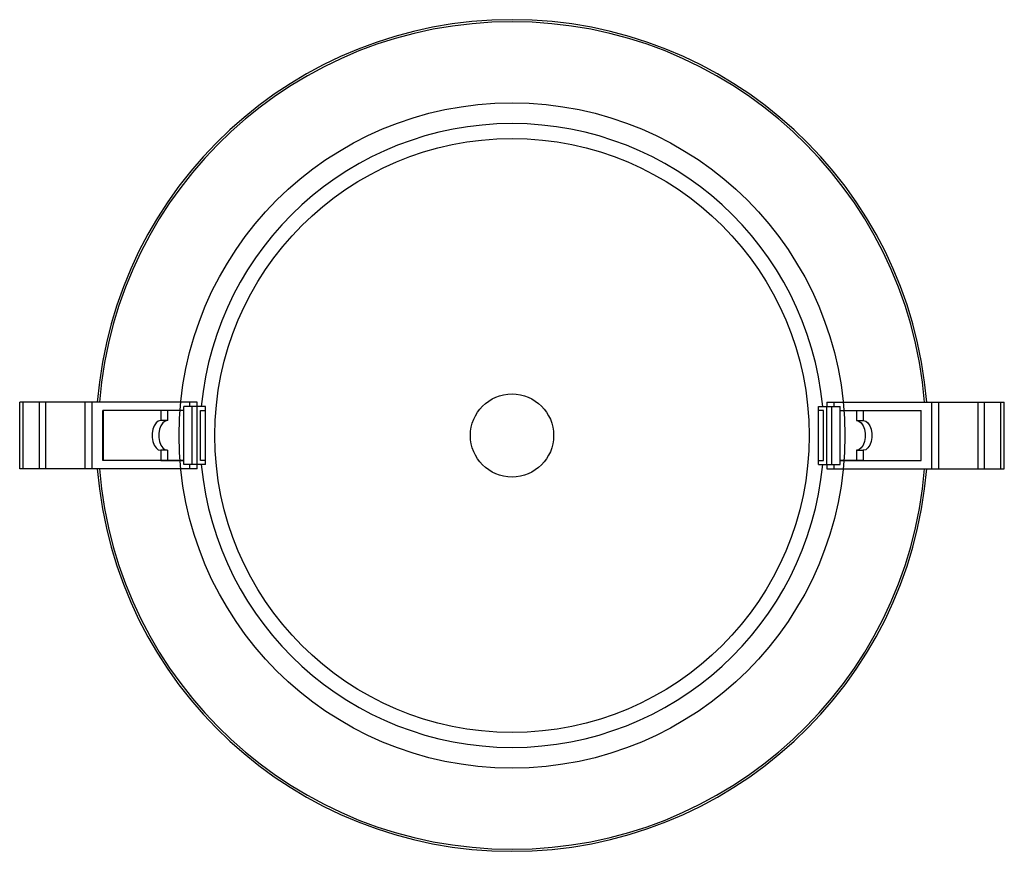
# Paper-space layout '_Superior' of a CAD drawing. Header units: millimetres. Extents: x -86 to 33, y -50 to 50.
import ezdxf

# ---------------------------------------------------------------- set-up
doc = ezdxf.new("R2010")
doc.units = ezdxf.units.MM

psp = doc.layouts.new('_Superior')

# ---------------------------------------------------------------- linework, layer by layer
at = {"color": 7, "linetype": 'Continuous', "lineweight": 25}
for p, q in [((-85.54, -4), (-85.54, 4)), ((-76.84, 4), (-85.54, 4)), ((-85.14, -4), (-85.14, 4)), ((-83.15, -4), (-83.15, 4)), ((-82.39, -4), (-82.39, 4)), ((-77.69, -4), (-77.69, 4)), ((-76.84, -4), (-76.84, 4)), ((-64.21, 4), (-65.11, 4)), ((-65.11, 3.5), (-65.11, 4)), ((-64.21, 3.5), (-64.21, 4)), ((11.45, 4), (11.45, 3.5)), ((11.45, 4), (12.35, 4)), ((12.35, 3.5), (12.35, 4)), ((24.08, -4), (24.08, 4)), ((24.08, 4), (32.78, 4)), ((24.93, -4), (24.93, 4)), ((29.63, -4), (29.63, 4)), ((30.39, -4), (30.39, 4)), ((32.38, -4), (32.38, 4)), ((32.78, -4), (32.78, 4)), ((-75.56, -3), (-75.56, 3)), ((-75.51, 3), (-75.51, -3)), ((-68.59, 3), (-68.59, 1.79)), ((-67.78, 3), (-67.78, 1.79)), ((-65.82, -3.5), (-65.82, 3.5)), ((-63.21, 3.5), (-65.82, 3.5)), ((-64.82, -3.5), (-64.82, 3.5)), ((-64.21, -3.5), (-64.21, 3.5)), ((-63.8, 3), (-63.21, 3)), ((-63.8, -2.99), (-63.8, 3)), ((-63.21, -3.5), (-63.21, 3.5)), ((-63.21, -2.99), (-63.21, 3)), ((10.45, 3.5), (13.06, 3.5)), ((10.45, -3.5), (10.45, 3.5)), ((11.04, 3), (10.45, 3)), ((10.45, -2.99), (10.45, 3)), ((11.04, -2.99), (11.04, 3)), ((11.45, -3.5), (11.45, 3.5)), ((12.06, -3.5), (12.06, 3.5)), ((13.06, -3.5), (13.06, 3.5)), ((15.02, 3), (15.02, 1.79)), ((15.83, 3), (15.83, 1.79)), ((22.75, 3), (22.75, -3)), ((22.8, -3), (22.8, 3)), ((-67.78, 1.79), (-68.59, 1.79)), ((15.02, 1.79), (15.83, 1.79)), ((-68.59, -1.78), (-68.59, -2.99)), ((-67.78, -1.78), (-68.59, -1.78)), ((-67.78, -1.78), (-67.78, -2.99)), ((15.02, -1.78), (15.83, -1.78)), ((15.02, -1.78), (15.02, -2.99)), ((15.83, -1.78), (15.83, -2.99)), ((-68.59, -2.99), (-65.82, -2.99)), ((-63.21, -3.5), (-65.82, -3.5)), ((-65.11, -4), (-65.11, -3.5)), ((-64.21, -4), (-64.21, -3.5)), ((-63.21, -2.99), (-63.8, -2.99)), ((10.45, -2.99), (11.04, -2.99)), ((10.45, -3.5), (13.06, -3.5)), ((11.45, -3.5), (11.45, -4)), ((12.35, -4), (12.35, -3.5)), ((15.83, -2.99), (13.06, -2.99)), ((-76.84, -4), (-85.54, -4)), ((-64.21, -4), (-65.11, -4)), ((11.45, -4), (12.35, -4)), ((24.08, -4), (32.78, -4))]:
    psp.add_line(p, q, dxfattribs=at)
at = {"color": 7, "linetype": 'Continuous', "lineweight": 25, "flags": 128}
for points in [[(-68.59, 1.79), (-68.89, 1.72), (-69.16, 1.51), (-69.39, 1.18), (-69.56, 0.75), (-69.64, 0.26), (-69.64, -0.25), (-69.56, -0.74), (-69.39, -1.16), (-69.16, -1.5), (-68.89, -1.71), (-68.59, -1.78)], [(-67.78, 1.79), (-68.08, 1.72), (-68.36, 1.51), (-68.59, 1.18), (-68.75, 0.75), (-68.84, 0.26), (-68.84, -0.25), (-68.75, -0.74), (-68.59, -1.16), (-68.36, -1.5), (-68.08, -1.71), (-67.78, -1.78)], [(15.02, 1.79), (15.32, 1.72), (15.6, 1.51), (15.83, 1.18), (15.99, 0.75), (16.08, 0.26), (16.08, -0.25), (15.99, -0.74), (15.83, -1.16), (15.6, -1.5), (15.32, -1.71), (15.02, -1.78)], [(15.83, 1.79), (16.13, 1.72), (16.4, 1.51), (16.63, 1.18), (16.79, 0.75), (16.88, 0.26), (16.88, -0.25), (16.79, -0.74), (16.63, -1.16), (16.4, -1.5), (16.13, -1.71), (15.83, -1.78)]]:
    psp.add_lwpolyline(points, dxfattribs=at)
at = {"color": 7, "linetype": 'Continuous'}
psp.add_circle((-26.38, 0), 40, dxfattribs=at)
at = {"color": 7, "linetype": 'Continuous', "lineweight": 25}
for radius in [35.71, 5]:
    psp.add_circle((-26.38, 0), radius, dxfattribs=at)
for radius, start, end in [(50, 4.5948, 175.4056), (49.75, 4.6179, 175.3815), (37.5, 5.3554, 174.6446), (37.5, 185.3554, 354.6446), (50, 184.5896, 355.4057), (49.75, 184.6154, 355.3879)]:
    psp.add_arc((-26.38, 0), radius, start, end, dxfattribs=at)
for points, knots in [([(-65.11, 4), (-65.95, 4), (-67.53, 4), (-69.6, 4), (-71.29, 4), (-72.64, 4), (-73.69, 4), (-74.49, 4), (-75.09, 4), (-75.54, 4), (-75.88, 4), (-76.17, 4), (-76.46, 4), (-76.72, 4), (-76.84, 4)], [0, 0, 0, 0, 0.1793696, 0.3346491, 0.4680765, 0.5818075, 0.6778897, 0.7582311, 0.8245689, 0.8784503, 0.921254, 0.9543271, 0.9794453, 1, 1, 1, 1]), ([(12.35, 4), (13.19, 4), (14.77, 4), (16.84, 4), (18.53, 4), (19.88, 4), (20.92, 4), (21.73, 4), (22.33, 4), (22.78, 4), (23.12, 4), (23.41, 4), (23.69, 4), (23.96, 4), (24.08, 4)], [0, 0, 0, 0, 0.17937, 0.334649, 0.468076, 0.581807, 0.67789, 0.758231, 0.824569, 0.87845, 0.921254, 0.954327, 0.979445, 1, 1, 1, 1]), ([(-65.82, 3), (-66.42, 3), (-67.87, 3), (-70.02, 3), (-72.25, 3), (-74.16, 3), (-75.12, 3), (-75.56, 3)], [0, 0, 0, 0, 0.154844, 0.37146, 0.591751, 0.811844, 1, 1, 1, 1]), ([(13.06, 3), (13.66, 3), (15.1, 3), (17.26, 3), (19.49, 3), (21.4, 3), (22.36, 3), (22.8, 3)], [0, 0, 0, 0, 0.154567, 0.371455, 0.590833, 0.811841, 1, 1, 1, 1]), ([(-65.82, -3), (-66.42, -3), (-67.87, -3), (-70.02, -3), (-72.25, -3), (-74.16, -3), (-75.12, -3), (-75.56, -3)], [0, 0, 0, 0, 0.154844, 0.37146, 0.591751, 0.811844, 1, 1, 1, 1]), ([(13.06, -3), (13.66, -3), (15.1, -3), (17.26, -3), (19.49, -3), (21.4, -3), (22.36, -3), (22.8, -3)], [0, 0, 0, 0, 0.154567, 0.371455, 0.590833, 0.811841, 1, 1, 1, 1]), ([(-65.11, -4), (-65.95, -4), (-67.53, -4), (-69.6, -4), (-71.29, -4), (-72.64, -4), (-73.69, -4), (-74.49, -4), (-75.09, -4), (-75.54, -4), (-75.88, -4), (-76.17, -4), (-76.46, -4), (-76.72, -4), (-76.84, -4)], [0, 0, 0, 0, 0.1793696, 0.3346491, 0.4680765, 0.5818075, 0.6778897, 0.7582311, 0.8245689, 0.8784503, 0.921254, 0.9543271, 0.9794453, 1, 1, 1, 1]), ([(12.35, -4), (13.19, -4), (14.77, -4), (16.84, -4), (18.53, -4), (19.88, -4), (20.92, -4), (21.73, -4), (22.33, -4), (22.78, -4), (23.12, -4), (23.41, -4), (23.69, -4), (23.96, -4), (24.08, -4)], [0, 0, 0, 0, 0.17937, 0.334649, 0.468076, 0.581807, 0.67789, 0.758231, 0.824569, 0.87845, 0.921254, 0.954327, 0.979445, 1, 1, 1, 1])]:
    psp.add_open_spline(points, degree=3, knots=knots, dxfattribs=at)

doc.saveas('drawing.dxf')
